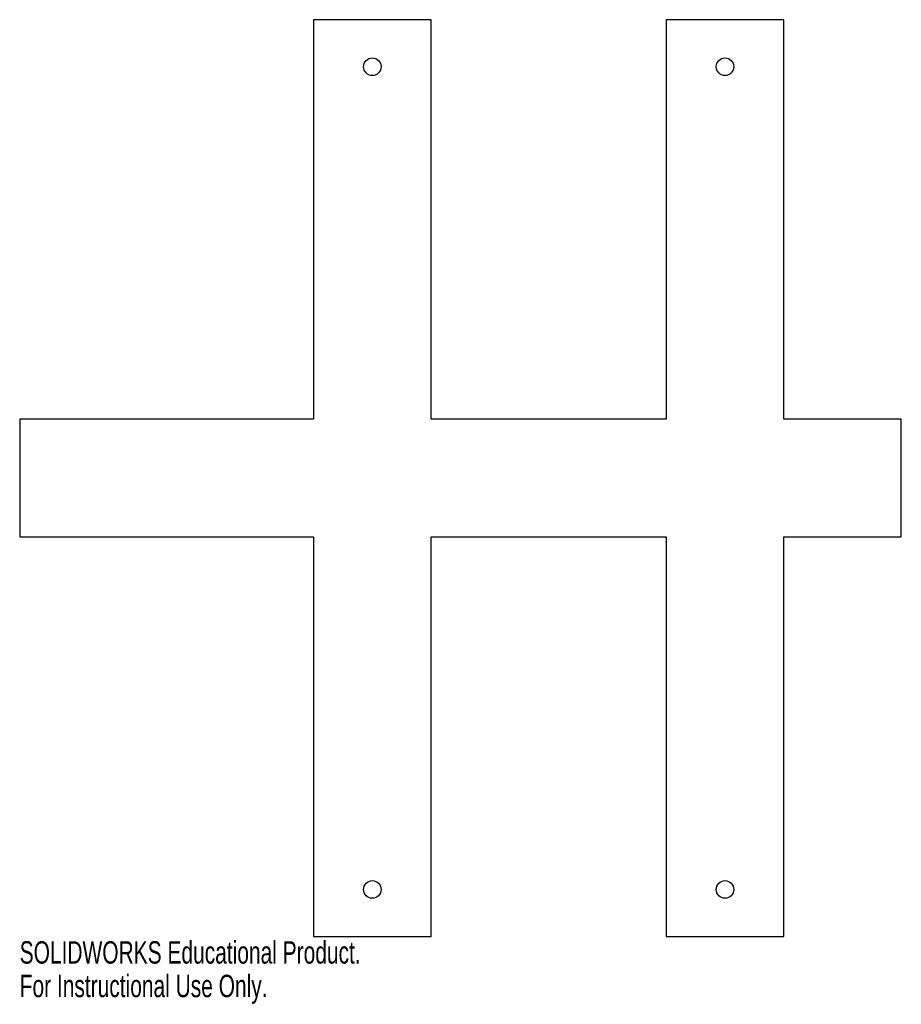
# Model space of a CAD drawing. Header units: inches. Extents: x -3.75 to 3.75, y -4.48 to 3.9.
import ezdxf

# ---------------------------------------------------------------- set-up
doc = ezdxf.new("R2010")
doc.units = ezdxf.units.IN
doc.header["$MEASUREMENT"] = 0
doc.styles.add('SLDTEXTSTYLE0', font='TXT', dxfattribs={"width": 0.7})

msp = doc.modelspace()

# ---------------------------------------------------------------- linework, layer by layer
at = {"color": 7, "linetype": 'Continuous', "lineweight": 25}
for p, q in [((-1.25, 3.899), (-1.25, 0.5)), ((-0.25, 3.899), (-1.25, 3.899)), ((-0.25, 0.5), (-0.25, 3.899)), ((1.75, 3.899), (1.75, 0.5)), ((2.75, 3.899), (1.75, 3.899)), ((2.75, 0.5), (2.75, 3.899)), ((-3.75, 0.5), (-3.75, -0.5)), ((-1.25, 0.5), (-3.75, 0.5)), ((1.75, 0.5), (-0.25, 0.5)), ((3.75, 0.5), (2.75, 0.5)), ((3.75, -0.5), (3.75, 0.5)), ((-3.75, -0.5), (-1.25, -0.5)), ((-1.25, -0.5), (-1.25, -3.899)), ((-0.25, -0.5), (1.75, -0.5)), ((-0.25, -3.899), (-0.25, -0.5)), ((1.75, -0.5), (1.75, -3.899)), ((2.75, -0.5), (3.75, -0.5)), ((2.75, -3.899), (2.75, -0.5)), ((-1.25, -3.899), (-0.25, -3.899)), ((1.75, -3.899), (2.75, -3.899))]:
    msp.add_line(p, q, dxfattribs=at)
for centre in [(-0.75, 3.499), (2.25, 3.499), (-0.75, -3.499), (2.25, -3.499)]:
    msp.add_circle(centre, 0.075, dxfattribs=at)

# ---------------------------------------------------------------- texts
at = {"color": 7, "linetype": 'Continuous', "char_height": 0.1903, "attachment_point": 1, "style": 'SLDTEXTSTYLE0'}
for s, insert in [('SOLIDWORKS Educational Product.', (-3.75, -3.9392)), ('For Instructional Use Only.', (-3.75, -4.2246))]:
    msp.add_mtext(s, dxfattribs=dict(at, insert=insert))

doc.saveas('drawing.dxf')
